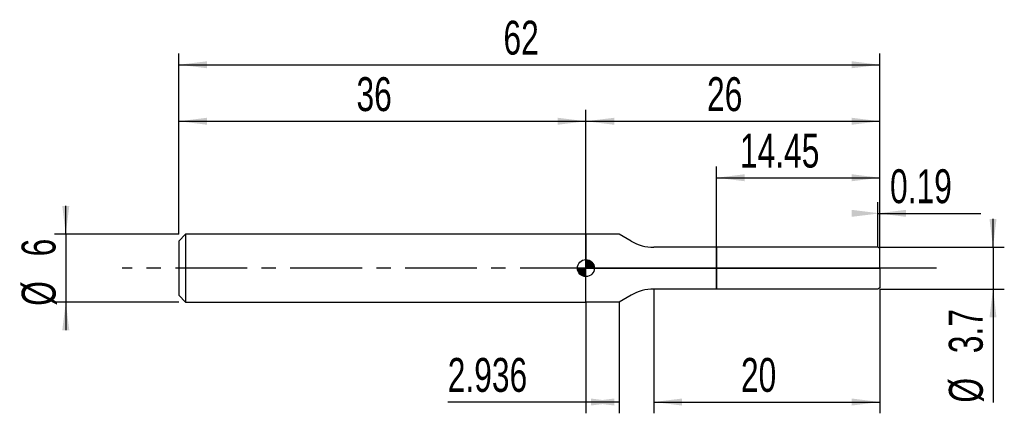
# Model space of a CAD drawing. Extents: x -14.1 to 73, y -12.8 to 22.
import ezdxf
from ezdxf.enums import TextEntityAlignment as Align

# ---------------------------------------------------------------- set-up
doc = ezdxf.new("R2010")
doc.units = 0
doc.linetypes.add('CENTER', pattern=[10.16, 6.35, -1.27, 1.27, -1.27])
doc.layers.get('0').update_dxf_attribs({"linetype": 'CONTINUOUS'})
for name, color, linetype in [('1', 4, 'CONTINUOUS'), ('2', 7, 'CONTINUOUS'), ('4', 2, 'CENTER'), ('CUT', 1, 'CONTINUOUS'), ('NOCUT', 7, 'CONTINUOUS'), ('SK1', 4, 'CONTINUOUS'), ('SK2', 7, 'CONTINUOUS'), ('SK4', 2, 'CENTER')]:
    doc.layers.add(name, color=color, linetype=linetype)
doc.dimstyles.new('SLDDIMSTYLE0', dxfattribs={"dimtxt": 3, "dimasz": 2.5, "dimexe": 0, "dimexo": 0.0625, "dimgap": 0.75, "dimtad": 1, "dimrnd": 1e-09, "dimzin": 12, "dimsah": 1, "dimcen": 0.09, "dimazin": 3, "dimtfac": 1, "dimtofl": 0, "dimtmove": 0, "dimatfit": 3})
doc.dimstyles.new('SLDDIMSTYLE1', dxfattribs={"dimtxt": 3, "dimasz": 2.5, "dimexe": 0, "dimexo": 0.0625, "dimgap": 0.75, "dimtad": 1, "dimrnd": 1e-09, "dimzin": 12, "dimsah": 1, "dimcen": 0.09, "dimazin": 3, "dimtfac": 1, "dimtmove": 0, "dimatfit": 3})
doc.dimstyles.new('SLDDIMSTYLE2', dxfattribs={"dimtxt": 3, "dimasz": 2.5, "dimexe": 0, "dimexo": 0.0625, "dimgap": 0.75, "dimtad": 1, "dimrnd": 1e-09, "dimsah": 1, "dimcen": 0.09, "dimazin": 3, "dimtfac": 1, "dimtofl": 0, "dimtmove": 0, "dimatfit": 3})

# ---------------------------------------------------------------- blocks, each defined once
blk = doc.blocks.new('_D')
at = {"layer": '2'}
for p, q in [((42, -1.85), (42, -12.85)), ((62, -1.85), (62, -12.85)), ((42, -11.85), (62, -11.85))]:
    blk.add_line(p, q, dxfattribs=at)
for points in [[(42, -11.85), (44.5, -12.16), (44.5, -11.54)], [(62, -11.85), (59.5, -11.54), (59.5, -12.16)]]:
    blk.add_solid(points, dxfattribs=at)
at = {"layer": '2', "width": 0.7}
blk.add_text('20', height=3, rotation=360, dxfattribs=at).set_placement((49.708, -11.85), align=Align.BOTTOM_LEFT)
blk = doc.blocks.new('_D_1')
at = {"layer": '2'}
for p, q in [((72, 1.85), (72, 4.35)), ((62, 1.85), (73, 1.85)), ((72, 1.85), (72, -1.85)), ((62, -1.85), (73, -1.85)), ((72, -1.85), (72, -11.902))]:
    blk.add_line(p, q, dxfattribs=at)
for points in [[(72, 1.85), (72.31, 4.35), (71.69, 4.35)], [(72, -1.85), (71.69, -4.35), (72.31, -4.35)]]:
    blk.add_solid(points, dxfattribs=at)
at = {"layer": '2', "width": 0.7}
for s, p in [('3.7', (71.992, -7.528)), ('%%c', (72, -11.902))]:
    blk.add_text(s, height=3, rotation=90, dxfattribs=at).set_placement(p, align=Align.BOTTOM_LEFT)
blk = doc.blocks.new('_D_2')
at = {"layer": '2'}
for p, q in [((36, -3), (36, -12.85)), ((38.936, -3), (38.936, -12.85)), ((36, -11.85), (23.78, -11.85)), ((38.936, -11.85), (36, -11.85))]:
    blk.add_line(p, q, dxfattribs=at)
for points in [[(36, -11.85), (38.5, -12.16), (38.5, -11.54)], [(38.936, -11.85), (36.436, -11.54), (36.436, -12.16)]]:
    blk.add_solid(points, dxfattribs=at)
at = {"layer": '2', "width": 0.7}
blk.add_text('2.936', height=3, dxfattribs=at).set_placement((23.78, -11.85), align=Align.BOTTOM_LEFT)
blk = doc.blocks.new('_D_3')
at = {"layer": '2'}
for p, q in [((47.55, 1.85), (47.55, 9)), ((62, 1.85), (62, 9)), ((47.55, 8), (62, 8))]:
    blk.add_line(p, q, dxfattribs=at)
for points in [[(47.55, 8), (50.05, 7.69), (50.05, 8.31)], [(62, 8), (59.5, 8.31), (59.5, 7.69)]]:
    blk.add_solid(points, dxfattribs=at)
at = {"layer": '2', "width": 0.7}
blk.add_text('14.45', height=3, dxfattribs=at).set_placement((49.619, 8), align=Align.BOTTOM_LEFT)
blk = doc.blocks.new('_D_4')
at = {"layer": '2'}
for p, q in [((61.81, 1.85), (61.81, 5.85)), ((62, 1.85), (62, 5.85)), ((61.81, 4.85), (62, 4.85)), ((62, 4.85), (70.915, 4.85))]:
    blk.add_line(p, q, dxfattribs=at)
for points in [[(62, 4.85), (59.5, 5.16), (59.5, 4.54)], [(61.81, 4.85), (64.31, 4.54), (64.31, 5.16)]]:
    blk.add_solid(points, dxfattribs=at)
at = {"layer": '2', "width": 0.7}
blk.add_text('0.19', height=3, dxfattribs=at).set_placement((62.895, 4.85), align=Align.BOTTOM_LEFT)
blk = doc.blocks.new('_D_5')
at = {"layer": 'SK2'}
for p, q in [((0, 3), (0, 19)), ((62, 3), (62, 19)), ((0, 18), (62, 18))]:
    blk.add_line(p, q, dxfattribs=at)
for points in [[(0, 18), (2.5, 17.69), (2.5, 18.31)], [(62, 18), (59.5, 18.31), (59.5, 17.69)]]:
    blk.add_solid(points, dxfattribs=at)
at = {"layer": 'SK2', "width": 0.7}
blk.add_text('62', height=3, dxfattribs=at).set_placement((28.708, 18), align=Align.BOTTOM_LEFT)
blk = doc.blocks.new('_D_6')
at = {"layer": 'SK2'}
for p, q in [((0, 3), (0, 14)), ((36, 3), (36, 14)), ((0, 13), (36, 13))]:
    blk.add_line(p, q, dxfattribs=at)
for points in [[(0, 13), (2.5, 12.69), (2.5, 13.31)], [(36, 13), (33.5, 13.31), (33.5, 12.69)]]:
    blk.add_solid(points, dxfattribs=at)
at = {"layer": 'SK2', "width": 0.7}
blk.add_text('36', height=3, dxfattribs=at).set_placement((15.708, 13), align=Align.BOTTOM_LEFT)
blk = doc.blocks.new('_D_7')
at = {"layer": 'SK2'}
for p, q in [((36, 0), (36, 14)), ((62, 0), (62, 14)), ((36, 13), (62, 13))]:
    blk.add_line(p, q, dxfattribs=at)
for points in [[(36, 13), (38.5, 12.69), (38.5, 13.31)], [(62, 13), (59.5, 13.31), (59.5, 12.69)]]:
    blk.add_solid(points, dxfattribs=at)
at = {"layer": 'SK2', "width": 0.7}
blk.add_text('26', height=3, dxfattribs=at).set_placement((46.708, 13), align=Align.BOTTOM_LEFT)
blk = doc.blocks.new('_D_8')
at = {"layer": 'SK2'}
for p, q in [((-10, 3), (-10, 5.5)), ((0, 3), (-11, 3)), ((-10, 3), (-10, -3)), ((0, -3), (-11, -3)), ((-10, -3), (-10, -5.5))]:
    blk.add_line(p, q, dxfattribs=at)
for points in [[(-10, 3), (-9.69, 5.5), (-10.31, 5.5)], [(-10, -3), (-10.31, -5.5), (-9.69, -5.5)]]:
    blk.add_solid(points, dxfattribs=at)
at = {"layer": 'SK2', "width": 0.7}
for s, p in [('6', (-10.008, 1.041)), ('%%c', (-10, -3.333))]:
    blk.add_text(s, height=3, rotation=90, dxfattribs=at).set_placement(p, align=Align.BOTTOM_LEFT)
blk = doc.blocks.new('*U11')
at = {"color": 0, "linetype": 'CONTINUOUS'}
for points in [[(0, 0), (0, 0.75), (0.146, 0)], [(0.146, 0), (0, 0.75), (0.146, 0.736)], [(0.146, 0), (0.146, 0.736), (0.287, 0)], [(0.287, 0), (0.146, 0.736), (0.287, 0.693)], [(0.287, 0), (0.287, 0.693), (0.417, 0)], [(0.417, 0), (0.287, 0.693), (0.417, 0.624)], [(0.417, 0), (0.417, 0.624), (0.53, 0)], [(0.53, 0), (0.417, 0.624), (0.53, 0.53)], [(0.53, 0), (0.53, 0.53), (0.624, 0)], [(0.624, 0), (0.53, 0.53), (0.624, 0.417)], [(0.624, 0), (0.624, 0.417), (0.693, 0)], [(0.693, 0), (0.624, 0.417), (0.693, 0.287)], [(0.693, 0), (0.693, 0.287), (0.736, 0)], [(0.736, 0), (0.693, 0.287), (0.736, 0.146)], [(0.736, 0), (0.736, 0.146), (0.75, 0)]]:
    blk.add_solid(points, dxfattribs=at)
blk = doc.blocks.new('*U12')
at = {"color": 0, "linetype": 'CONTINUOUS'}
for points in [[(-0.739, -0.13), (-0.75, 0), (-0.739, 0)], [(-0.739, -0.13), (-0.739, 0), (-0.705, -0.257)], [(-0.705, -0.257), (-0.739, 0), (-0.705, 0)], [(-0.705, -0.257), (-0.705, 0), (-0.65, -0.375)], [(-0.65, -0.375), (-0.705, 0), (-0.65, 0)], [(-0.65, -0.375), (-0.65, 0), (-0.575, -0.482)], [(-0.575, -0.482), (-0.65, 0), (-0.575, 0)], [(-0.575, -0.482), (-0.575, 0), (-0.482, -0.575)], [(-0.482, -0.575), (-0.575, 0), (-0.482, 0)], [(-0.482, -0.575), (-0.482, 0), (-0.375, -0.65)], [(-0.375, -0.65), (-0.482, 0), (-0.375, 0)], [(-0.375, -0.65), (-0.375, 0), (-0.257, -0.705)], [(-0.257, -0.705), (-0.375, 0), (-0.257, 0)], [(-0.257, -0.705), (-0.257, 0), (-0.13, -0.739)], [(-0.13, -0.739), (-0.257, 0), (-0.13, 0)], [(-0.13, -0.739), (-0.13, 0), (0, -0.75)], [(0, -0.75), (-0.13, 0), (0, 0)]]:
    blk.add_solid(points, dxfattribs=at)
blk = doc.blocks.new('SW_DOWELSYMBOL_0')
at = {"layer": 'SK1', "color": 0}
blk.add_circle((0, 0), 0.75, dxfattribs=at)
at = {"color": 0, "linetype": 'CONTINUOUS'}
for name in ['*U12', '*U11']:
    blk.add_blockref(name, (0, 0), dxfattribs=at)

msp = doc.modelspace()

# ---------------------------------------------------------------- linework, layer by layer
at = {"layer": '1'}
for p, q in [((38.936, 3), (36, 3)), ((36, 3), (36, 0)), ((40, 2.386), (38.936, 3)), ((47.55, 1.85), (42, 1.85)), ((61.81, 1.85), (47.55, 1.85)), ((47.55, 1.85), (47.55, 0)), ((47.55, 0), (47.55, 1.85)), ((62, 1.74), (61.81, 1.85)), ((62, 0), (62, 1.74)), ((36, -3), (36, 0)), ((47.55, -1.85), (47.55, 0)), ((47.55, 0), (47.55, -1.85)), ((62, 0), (62, -1.74)), ((62, -1.74), (61.81, -1.85)), ((40, -2.386), (38.936, -3)), ((47.55, -1.85), (42, -1.85)), ((61.81, -1.85), (47.55, -1.85)), ((38.936, -3), (36, -3))]:
    msp.add_line(p, q, dxfattribs=at)
for centre, start, end in [((42, 5.85), 240, 270), ((42, -5.85), 90, 120)]:
    msp.add_arc(centre, 4, start, end, dxfattribs=at)
at = {"layer": '4'}
msp.add_line((62, 0), (36, 0), dxfattribs=at)
at = {"layer": 'CUT'}
for p, q in [((61.81, 1.85), (47.55, 1.85)), ((47.55, 1.85), (47.55, 0)), ((62, 1.74), (61.81, 1.85)), ((62, 0), (62, 1.74)), ((47.55, 0), (62, 0))]:
    msp.add_line(p, q, dxfattribs=at)
at = {"layer": 'NOCUT'}
for p, q in [((38.936, 3), (36, 3)), ((36, 3), (36, 0)), ((40, 2.386), (38.936, 3)), ((47.55, 1.85), (42, 1.85)), ((47.55, 0), (47.55, 1.85)), ((36, 0), (47.55, 0))]:
    msp.add_line(p, q, dxfattribs=at)
msp.add_arc((42, 5.85), 4, 240, 270, dxfattribs=at)
at = {"layer": 'SK1'}
for p, q in [((0.6, 3), (0, 2.4)), ((36, 3), (0.6, 3)), ((0.6, 3), (0.6, -3)), ((0, 2.4), (0, 0)), ((0, 0), (0, -2.4)), ((0, -2.4), (0.6, -3)), ((0.6, -3), (36, -3))]:
    msp.add_line(p, q, dxfattribs=at)
msp.add_circle((36, 0), 0.75, dxfattribs=at)
at = {"layer": 'SK4'}
msp.add_line((67, 0), (-5, 0), dxfattribs=at)

# ---------------------------------------------------------------- block references
at = {"layer": 'SK1'}
msp.add_blockref('SW_DOWELSYMBOL_0', (36, 0), dxfattribs=at)

# ---------------------------------------------------------------- texts
at = {"layer": 'SK2', "width": 0.7}
msp.add_text('AP1', height=0.05, dxfattribs=at).set_placement((36, -0.018), align=Align.BOTTOM_LEFT)

# ---------------------------------------------------------------- dimensions: what is measured, and where the dimension line sits
at = {"layer": '2'}
for base, p1, p2, dimstyle, picture, middle in [((62, 8), (47.55, 1.85), (62, 1.85), 'SLDDIMSTYLE0', '_D_3', (54.775, 8)), ((62, 4.85), (61.81, 1.85), (62, 1.85), 'SLDDIMSTYLE2', '_D_4', (66.905, 4.85)), ((62, -11.85), (42, -1.85), (62, -1.85), 'SLDDIMSTYLE0', '_D', (52, -11.85)), ((36, -11.85), (38.936, -3), (36, -3), 'SLDDIMSTYLE0', '_D_2', (28.936, -11.85))]:
    dim = msp.add_linear_dim(base=base, p1=p1, p2=p2, dimstyle=dimstyle, dxfattribs=at)
    dim.commit()
    dim.dimension.update_dxf_attribs({"geometry": picture, "text_midpoint": middle, "dimtype": 160})
dim = msp.add_linear_dim(base=(72, -1.85), p1=(62, 1.85), p2=(62, -1.85), angle=90, text='%%c<>', dimstyle='SLDDIMSTYLE1', dxfattribs=at)
dim.commit()
dim.dimension.update_dxf_attribs({"geometry": '_D_1', "text_midpoint": (72, -6.85), "dimtype": 160})
at = {"layer": 'SK2'}
for base, p1, p2, picture, middle in [((62, 18), (0, 3), (62, 3), '_D_5', (31, 18)), ((36, 13), (0, 3), (36, 3), '_D_6', (18, 13)), ((62, 13), (36, 0), (62, 0), '_D_7', (49, 13))]:
    dim = msp.add_linear_dim(base=base, p1=p1, p2=p2, dimstyle='SLDDIMSTYLE0', dxfattribs=at)
    dim.commit()
    dim.dimension.update_dxf_attribs({"geometry": picture, "text_midpoint": middle, "dimtype": 160})
dim = msp.add_linear_dim(base=(-10, -3), p1=(0, 3), p2=(0, -3), angle=90, text='%%c<>', dimstyle='SLDDIMSTYLE1', dxfattribs=at)
dim.commit()
dim.dimension.update_dxf_attribs({"geometry": '_D_8', "text_midpoint": (-10, 0), "dimtype": 160})

doc.saveas('drawing.dxf')
